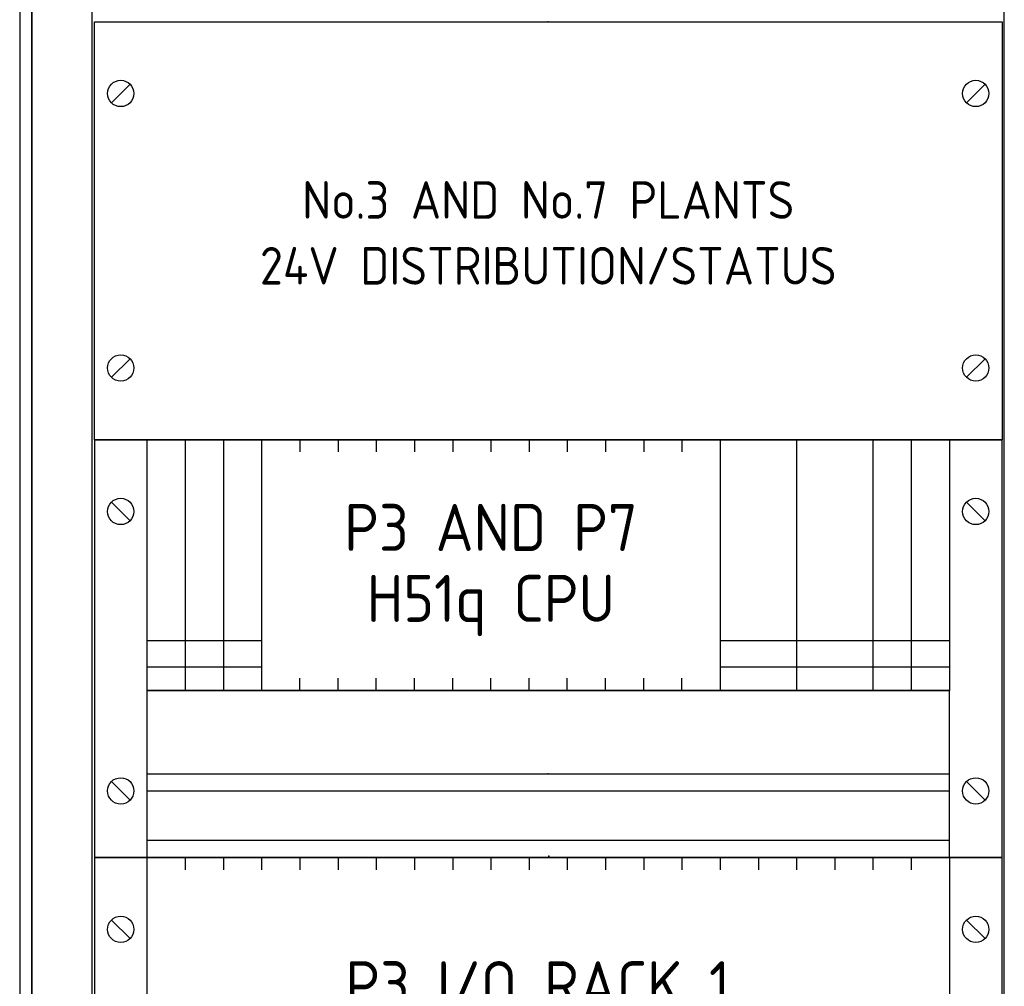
# Model space of a CAD drawing. Extents: x 0 to 4084, y 0 to 2754.
# Tile 8 of 34: x 1716 to 2239, y 1695 to 2209. Entities that reach past the tile are written whole.
import ezdxf
from ezdxf.enums import TextEntityAlignment as Align

# ---------------------------------------------------------------- set-up
doc = ezdxf.new("R2010")
doc.units = 0
doc.header["$LTSCALE"] = 5
doc.header["$MEASUREMENT"] = 0
doc.header["$PDSIZE"] = 1
doc.layers.get('0').update_dxf_attribs({"color": 41, "linetype": 'CONTINUOUS'})
doc.layers.add('01-DRAW', color=7, linetype='CONTINUOUS')
doc.layers.add('02-TEXT', color=2, linetype='CONTINUOUS')
doc.styles.add('ISO', font='iso.shx')

# ---------------------------------------------------------------- blocks, each defined once
blk = doc.blocks.new('PLCRACK')
at = {"layer": '01-DRAW'}
for p, q in [((241.3, 0), (-241.3, 0)), ((241.3, 0), (-241.3, 0)), ((-241.3, 0), (241.3, 0)), ((241.3, 0), (-241.3, 0)), ((241.3, 0), (-241.3, 0)), ((241.3, 0), (-241.3, 0)), ((-241.3, 0), (-241.3, -133.35)), ((-213.3, -133.35), (-213.3, 0)), ((-192.99, 0), (-192.99, -133.35)), ((-172.67, 0), (-172.67, -133.35)), ((-152.36, 0), (-152.36, -133.35)), ((-132.04, 0), (-132.04, -6.53)), ((-111.73, 0), (-111.73, -6.53)), ((-91.41, 0), (-91.41, -6.53)), ((-71.1, 0), (-71.1, -6.53)), ((-50.79, 0), (-50.79, -6.53)), ((-30.47, 0), (-30.47, -6.53)), ((-10.16, 0), (-10.16, -6.53)), ((10.16, 0), (10.16, -6.53)), ((30.47, 0), (30.47, -6.53)), ((50.79, 0), (50.79, -6.53)), ((71.1, 0), (71.1, -6.53)), ((91.41, 0), (91.41, -133.35)), ((132.04, 0), (132.04, -133.35)), ((172.67, 0), (172.67, -133.35)), ((192.99, 0), (192.99, -133.35)), ((213.3, 0), (213.3, -133.35)), ((241.3, -133.35), (241.3, 0)), ((-222.35, -43.12), (-232.25, -33.23)), ((232.25, -43.12), (222.35, -33.23)), ((-152.36, -107), (-213.3, -107)), ((213.3, -107), (91.41, -107)), ((-152.36, -121), (-213.3, -121)), ((213.3, -121), (91.41, -121)), ((-132.04, -133.35), (-132.04, -126.82)), ((-111.73, -133.35), (-111.73, -126.82)), ((-91.41, -133.35), (-91.41, -126.82)), ((-71.1, -133.35), (-71.1, -126.82)), ((-50.79, -133.35), (-50.79, -126.82)), ((-30.47, -133.35), (-30.47, -126.82)), ((-10.16, -133.35), (-10.16, -126.82)), ((10.16, -133.35), (10.16, -126.82)), ((30.47, -133.35), (30.47, -126.82)), ((50.79, -133.35), (50.79, -126.82)), ((71.1, -133.35), (71.1, -126.82)), ((-241.3, -133.35), (-241.3, -177.8)), ((213.3, -133.35), (-213.3, -133.35)), ((-213.3, -133.35), (213.3, -133.35)), ((-213.3, -177.8), (-213.3, -133.35)), ((213.3, -177.8), (213.3, -133.35)), ((241.3, -177.8), (241.3, -133.35)), ((-241.3, -177.8), (-241.3, -222.25)), ((-213.3, -177.8), (213.3, -177.8)), ((-213.3, -222.25), (-213.3, -177.8)), ((213.3, -222.25), (213.3, -177.8)), ((241.3, -222.25), (241.3, -177.8)), ((-222.35, -191.75), (-232.25, -181.85)), ((232.25, -191.75), (222.35, -181.85)), ((-213.3, -186.8), (213.3, -186.8)), ((213.3, -213.25), (-213.3, -213.25)), ((-241.3, -222.25), (241.3, -222.25))]:
    blk.add_line(p, q, dxfattribs=at)
for centre in [(-227.3, -38.18), (227.3, -38.18), (-227.3, -186.8), (227.3, -186.8)]:
    blk.add_circle(centre, 7, dxfattribs=at)
for p in [(-121.89, 0), (-81.26, 0), (0, 0), (0, 0), (0, 0), (0, 0), (0, 0), (0, 0), (0, -133.35), (0, -133.35), (0, -177.8), (0, -177.8)]:
    blk.add_point(p, dxfattribs=at)
at = {"layer": '02-TEXT', "style": 'ISO'}
for tag, p in [('PLC', (-30.47, -46.67)), ('RACK', (-30.47, -88.17))]:
    blk.add_attdef(tag, text='', height=25, dxfattribs=at).set_placement(p, align=Align.MIDDLE)
blk = doc.blocks.new('PLCIORACK')
at = {"layer": '01-DRAW'}
for p, q in [((-241.3, 0), (-241.3, -177.8)), ((241.3, 0), (-241.3, 0)), ((-213.3, -177.8), (-213.3, 0)), ((-192.99, 0), (-192.99, -6.53)), ((-172.67, 0), (-172.67, -6.53)), ((-152.36, 0), (-152.36, -6.53)), ((-132.04, 0), (-132.04, -6.53)), ((-111.73, 0), (-111.73, -6.53)), ((-91.41, 0), (-91.41, -6.53)), ((-71.1, 0), (-71.1, -6.53)), ((-50.79, 0), (-50.79, -6.53)), ((-30.47, 0), (-30.47, -6.53)), ((-10.16, 0), (-10.16, -6.53)), ((10.16, 0), (10.16, -6.53)), ((30.47, 0), (30.47, -6.53)), ((50.79, 0), (50.79, -6.53)), ((71.1, 0), (71.1, -6.53)), ((91.41, 0), (91.41, -6.53)), ((111.73, 0), (111.73, -6.53)), ((132.04, 0), (132.04, -6.53)), ((152.36, 0), (152.36, -6.53)), ((172.67, 0), (172.67, -6.53)), ((192.99, 0), (192.99, -6.53)), ((213.3, 0), (213.3, -177.8)), ((241.3, -177.8), (241.3, 0)), ((-222.35, -43.12), (-232.25, -33.23)), ((232.25, -43.12), (222.35, -33.23)), ((-222.35, -134.95), (-232.25, -144.85)), ((-213.3, -133.35), (213.3, -133.35)), ((232.25, -134.95), (222.35, -144.85)), ((-213.3, -142.35), (213.3, -142.35)), ((213.3, -168.8), (-213.3, -168.8)), ((-241.3, -177.8), (241.3, -177.8))]:
    blk.add_line(p, q, dxfattribs=at)
for centre in [(-227.3, -38.18), (227.3, -38.18), (-227.3, -139.9), (227.3, -139.9)]:
    blk.add_circle(centre, 7, dxfattribs=at)
for p in [(0, 0), (0, 0), (0.25, 0.75)]:
    blk.add_point(p, dxfattribs=at)
at = {"layer": '02-TEXT', "style": 'ISO'}
blk.add_attdef('PLC_I/O_RACK', text='', height=25, dxfattribs=at).set_placement((-5.58, -67.6), align=Align.MIDDLE)
blk = doc.blocks.new('5U')
for p, q in [((-241.3, 0), (241.3, 0)), ((-241.3, -222.25), (-241.3, 0)), ((241.3, 0), (241.3, -222.25)), ((-222.35025, -33.17526), (-232.24974, -43.07475)), ((232.24974, -33.17526), (222.35025, -43.07475)), ((-222.35025, -179.17525), (-232.24974, -189.07474)), ((232.24974, -179.17525), (222.35025, -189.07474)), ((241.3, -222.25), (-241.3, -222.25))]:
    blk.add_line(p, q)
for centre in [(-227.3, -38.125), (227.3, -38.125), (-227.3, -184.125), (227.3, -184.125)]:
    blk.add_circle(centre, 7)
for p in [(0, 0), (0, -222.25)]:
    blk.add_point(p)

msp = doc.modelspace()

# ---------------------------------------------------------------- linework, layer by layer
at = {"layer": '01-DRAW'}
for p, q in [((1715.81, 2495.25), (1715.81, 583.25)), ((1722.31, 2483.33), (1722.31, 595.17)), ((2239.31, 608.5), (2239.31, 2470)), ((1754.31, 648.5), (1754.31, 2430))]:
    msp.add_line(p, q, dxfattribs=at)
msp.add_lwpolyline([(1722.31, 591.25), (1722.31, 2487.25)], dxfattribs=at)

# ---------------------------------------------------------------- block references
msp.add_blockref('5U', (1996.81, 2207.75), dxfattribs=at)
for name, p, values in [('PLCRACK', (1996.81, 1985.5), {'RACK': 'H51q CPU', 'PLC': 'P3 AND P7'}), ('PLCIORACK', (1996.81, 1763.25), {'PLC_I/O_RACK': 'P3 I/O RACK 1'})]:
    msp.add_blockref(name, p, dxfattribs=at).add_auto_attribs(values)

# ---------------------------------------------------------------- texts
at = {"layer": '02-TEXT', "style": 'ISO'}
for s, p in [('No.3 AND No.7 PLANTS', (1996.81, 2113)), ('24V DISTRIBUTION/STATUS', (1996.81, 2078))]:
    msp.add_text(s, height=20, dxfattribs=at).set_placement(p, align=Align.MIDDLE)

doc.saveas('drawing.dxf')
